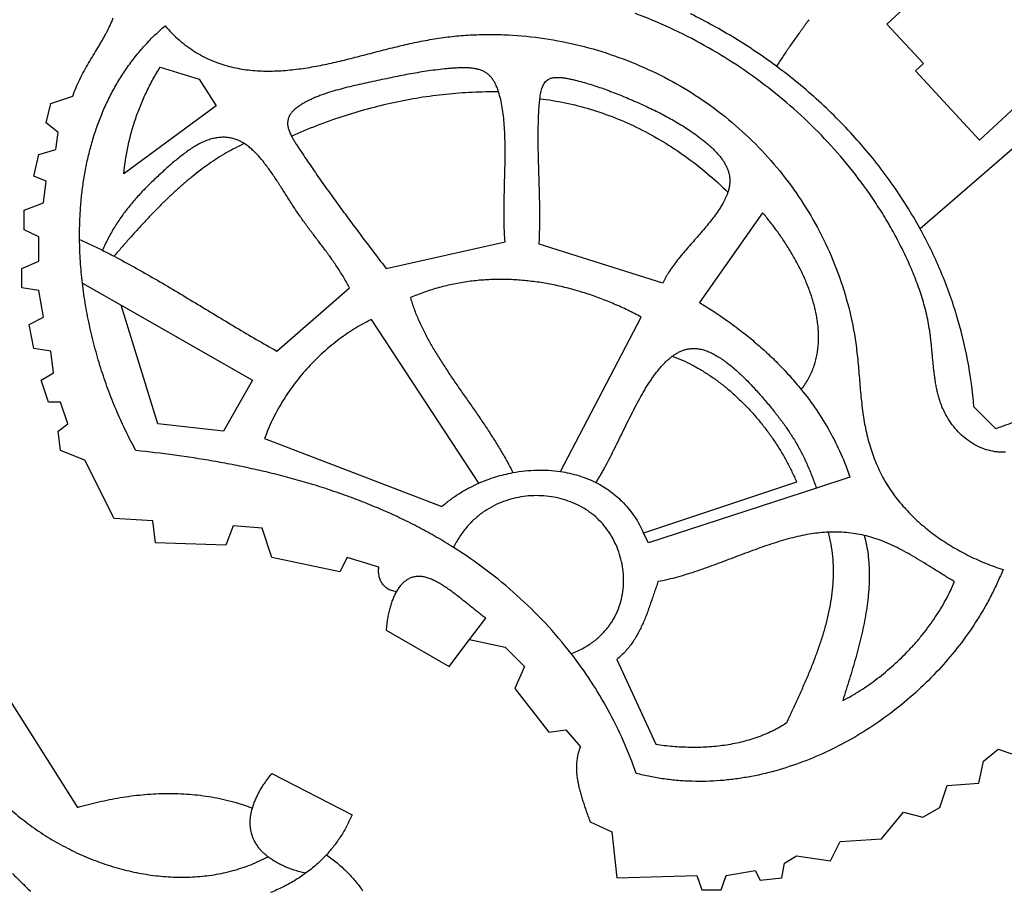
# Model space of a CAD drawing. Header units: millimetres. Extents: x -96818 to 270234, y -28968 to 336819.
# Tile 3 of 6: x 6403 to 135441, y 37242 to 151410. Entities that reach past the tile are written whole.
import ezdxf

# ---------------------------------------------------------------- set-up
doc = ezdxf.new("R2010")
doc.units = ezdxf.units.MM
for name, color, linetype in [('02_CHALETS', 7, 'Continuous'), ('03_SHARED_CURVES', 7, 'Continuous'), ('04_DIVIDERS', 7, 'Continuous')]:
    doc.layers.add(name, color=color, linetype=linetype)

msp = doc.modelspace()

# ---------------------------------------------------------------- linework, layer by layer
at = {"layer": '02_CHALETS'}
msp.add_lwpolyline([(127084, 153287), (125056, 155481), (120035, 150840), (124832, 145650), (123789, 144686), (132169, 135619), (141046, 143823), (139365, 145643), (143094, 149090), (133627, 159334)], close=True, dxfattribs=at)
at = {"layer": '03_SHARED_CURVES'}
for points in [[(18244, 150653, 0.0167897), (18656, 151631)], [(91673, 150311, 0.0196107), (87058, 152233)], [(100115, 148983, 0.0223326), (94336, 152167)], [(109838, 151410, 0.0012767), (108959, 150202)], [(17511, 149211, 0.0056221), (17775, 149701)], [(17775, 149701, 0.0125438), (18244, 150653)], [(24002, 149276, -0.0166981), (25456, 150609)], [(25456, 150609, 0.0173595), (26362, 149627)], [(96127, 148038, 0.0189431), (91673, 150311)], [(108959, 150202, 0.0020032), (108087, 148989)], [(16949, 148229, 0.0031707), (17238, 148726)], [(17238, 148726, 0.0038562), (17511, 149211)], [(22642, 147849, -0.0168303), (24002, 149276)], [(26362, 149627, 0.019167), (27337, 148715)], [(27337, 148715, 0.0185375), (28306, 147936)], [(57549, 148274, -0.0046408), (58707, 148521)], [(58707, 148521, -0.0052421), (59871, 148745)], [(59871, 148745, -0.0064414), (61039, 148942)], [(61039, 148942, -0.0132831), (63374, 149242)], [(63374, 149242, -0.0128581), (65722, 149418)], [(65722, 149418, -0.0127007), (68083, 149475)], [(68083, 149475, -0.0123495), (70444, 149414)], [(70444, 149414, -0.0243467), (75164, 148943)], [(75164, 148943, -0.0235616), (79817, 148023)], [(105585, 145293, 0.0226821), (100115, 148983)], [(108087, 148989, 0.0034895), (107229, 147766)], [(16042, 146719, 0.0013429), (16655, 147735)], [(16655, 147735, 0.0016777), (16949, 148229)], [(21406, 146366, -0.0164275), (22642, 147849)], [(28306, 147936, 0.0194958), (29331, 147234)], [(29331, 147234, 0.0187845), (30354, 146642)], [(51806, 146844, 0.0001348), (52951, 147142)], [(52951, 147142, -0.0010576), (54095, 147438)], [(54095, 147438, -0.0016537), (55243, 147728)], [(55243, 147728, -0.0028442), (56394, 148009)], [(56394, 148009, -0.003442), (57549, 148274)], [(79817, 148023, -0.0234378), (84370, 146668)], [(100410, 145428, 0.0188169), (96127, 148038)], [(107229, 147766, 0.0042259), (106395, 146538)], [(15434, 145700, -0.0038253), (16042, 146719)], [(20268, 144806, -0.0161217), (21406, 146366)], [(30354, 146642, 0.0187577), (31419, 146129)], [(31419, 146129, 0.0179944), (32489, 145707)], [(47245, 145719, 0.0037959), (48386, 145982)], [(48386, 145982, 0.0025463), (49524, 146259)], [(49524, 146259, 0.0019449), (50666, 146548)], [(50666, 146548, 0.0007321), (51806, 146844)], [(84370, 146668, -0.0236007), (88776, 144892)], [(106395, 146538, 0.0058127), (105585, 145293)], [(14280, 143585, -0.0115992), (14838, 144653)], [(14838, 144653, -0.0063658), (15434, 145700)], [(19242, 143191, -0.0157336), (20268, 144806)], [(23869, 143580, -0.014015), (24819, 145198)], [(32489, 145707, 0.0171274), (33585, 145361)], [(33585, 145361, 0.0163531), (34691, 145092)], [(34691, 145092, 0.014968), (35811, 144893)], [(35811, 144893, 0.0142158), (36943, 144760)], [(36943, 144760, 0.0126372), (38081, 144687)], [(38081, 144687, 0.0119231), (39228, 144670)], [(39228, 144670, 0.0103724), (40376, 144705)], [(40376, 144705, 0.0096985), (41529, 144786)], [(41529, 144786, 0.0082805), (42679, 144908)], [(42679, 144908, 0.0076191), (43824, 145067)], [(43824, 145067, 0.0063108), (44964, 145257)], [(44964, 145257, 0.0056942), (46107, 145477)], [(46107, 145477, 0.0044042), (47245, 145719)], [(59994, 144688, 0.005217), (58826, 144509)], [(61210, 144848, 0.0057763), (59994, 144688)], [(62430, 144978, 0.0061596), (61210, 144848)], [(63045, 145031, 0.0037122), (62430, 144978)], [(63661, 145072, 0.0063857), (63045, 145031)], [(64266, 145095, 0.0077336), (63661, 145072)], [(64871, 145094, 0.0116724), (64266, 145095)], [(65435, 145066, 0.0132224), (64871, 145094)], [(65995, 145000, 0.0200858), (65435, 145066)], [(66251, 144953, 0.0109343), (65995, 145000)], [(66505, 144894, 0.013585), (66251, 144953)], [(66739, 144826, 0.0142095), (66505, 144894)], [(66969, 144743, 0.0176286), (66739, 144826)], [(67381, 144541, 0.036434), (66969, 144743)], [(67759, 144280, 0.0381307), (67381, 144541)], [(88776, 144892, -0.02382), (92976, 142716)], [(104486, 142503, 0.0187466), (100410, 145428)], [(108419, 143076, 0.0125132), (105585, 145293)], [(13782, 142497, -0.0142813), (14280, 143585)], [(23013, 141911, -0.01441), (23869, 143580)], [(52987, 143358, 0.0006384), (51784, 143099)], [(54169, 143610, 0.000288), (52987, 143358)], [(55352, 143858, 0.0016329), (54169, 143610)], [(56505, 144090, 0.0022898), (55352, 143858)], [(57661, 144308, 0.003615), (56505, 144090)], [(58826, 144509, 0.0042466), (57661, 144308)], [(68082, 143978, 0.0355076), (67759, 144280)], [(68363, 143636, 0.0303701), (68082, 143978)], [(68609, 143252, 0.0276655), (68363, 143636)], [(68818, 142845, 0.0206762), (68609, 143252)], [(75220, 143168, -0.0450414), (75426, 143398)], [(75426, 143398, -0.0538521), (75673, 143582)], [(75673, 143582, -0.0298621), (75832, 143663)], [(75832, 143663, -0.0246629), (75998, 143727)], [(75998, 143727, -0.0235163), (76181, 143777)], [(76181, 143777, -0.0184283), (76368, 143812)], [(76368, 143812, -0.017542), (76572, 143835)], [(76572, 143835, -0.013558), (76778, 143845)], [(76778, 143845, -0.0128474), (76999, 143844)], [(76999, 143844, -0.0099616), (77220, 143834)], [(77220, 143834, -0.0178901), (77700, 143783)], [(77700, 143783, -0.010825), (78176, 143706)], [(78176, 143706, -0.0090288), (78680, 143603)], [(78680, 143603, -0.0049081), (79180, 143486)], [(79180, 143486, -0.0079317), (80177, 143226)], [(13360, 141378, -0.0202541), (13782, 142497)], [(18317, 141516, -0.0151081), (19242, 143191)], [(48174, 142228, 0.0084076), (47024, 141887)], [(49374, 142543, 0.0070906), (48174, 142228)], [(50582, 142831, 0.0042972), (49374, 142543)], [(51784, 143099, 0.0030701), (50582, 142831)], [(69163, 141944, 0.0144071), (65708, 141878)], [(69004, 142400, 0.0184087), (68818, 142845)], [(69163, 141944, 0.0125616), (69004, 142400)], [(69197, 141834, 0.0026557), (69163, 141944)], [(74698, 141862, -0.0158934), (74787, 142226)], [(74787, 142226, -0.0248591), (74905, 142582)], [(74905, 142582, -0.0275101), (75042, 142886)], [(75042, 142886, -0.0407681), (75220, 143168)], [(80177, 143226, -0.0069382), (81166, 142937)], [(81166, 142937, -0.0064798), (82149, 142620)], [(82149, 142620, -0.0055609), (83125, 142280)], [(83125, 142280, -0.009772), (85047, 141543)], [(92976, 142716, -0.0249073), (96943, 140142)], [(108318, 139291, 0.0188071), (104486, 142503)], [(111137, 140719, 0.01278), (108419, 143076)], [(17493, 139787, -0.0147469), (18317, 141516)], [(22261, 140212, -0.0144258), (23013, 141911)], [(44340, 140843, 0.0107723), (43855, 140595)], [(44833, 141072, 0.0088424), (44340, 140843)], [(45358, 141293, 0.0083995), (44833, 141072)], [(45890, 141499, 0.0069093), (45358, 141293)], [(47024, 141887, 0.0125292), (45890, 141499)], [(58816, 141160, 0.0133732), (55399, 140518)], [(62262, 141616, 0.0138128), (58816, 141160)], [(65708, 141878, 0.0139582), (62262, 141616)], [(69231, 141723, 0.0023907), (69197, 141834)], [(69495, 140687, 0.0197086), (69231, 141723)], [(69689, 139634, 0.0140998), (69495, 140687)], [(74528, 140639, -0.0066451), (74570, 141048)], [(74570, 141048, -0.0085927), (74625, 141457)], [(74570, 141048, -0.022378), (77906, 140505)], [(74625, 141457, -0.0139993), (74698, 141862)], [(85047, 141543, -0.0064591), (86944, 140743)], [(86944, 140743, -0.0031754), (87913, 140313)], [(113720, 138235, 0.0128914), (111137, 140719)], [(16769, 138014, -0.013942), (17493, 139787)], [(21609, 138472, -0.014621), (22261, 140212)], [(42220, 139427, 0.0316226), (41941, 139098)], [(42572, 139754, 0.0288621), (42220, 139427)], [(42955, 140046, 0.0193562), (42572, 139754)], [(43397, 140334, 0.017555), (42955, 140046)], [(43855, 140595, 0.0119656), (43397, 140334)], [(51994, 139688, 0.012879), (48636, 138681)], [(55399, 140518, 0.0132721), (51994, 139688)], [(69837, 138484, 0.0129422), (69689, 139634)], [(74425, 139133, -0.0067319), (74494, 140228)], [(74494, 140228, -0.0033846), (74528, 140639)], [(77906, 140505, -0.0214954), (81181, 139672)], [(81181, 139672, -0.0214456), (84435, 138539)], [(87913, 140313, -0.0042318), (88874, 139869)], [(88874, 139869, -0.0047288), (89823, 139410)], [(89823, 139410, -0.0057181), (90761, 138931)], [(96943, 140142, -0.0253661), (100662, 137159)], [(20614, 134878, -0.0294912), (21609, 138472)], [(41572, 138349, 0.0550334), (41510, 137946)], [(41716, 138730, 0.0492758), (41572, 138349)], [(41941, 139098, 0.0448487), (41716, 138730)], [(48636, 138681, 0.0128213), (45303, 137492)], [(69934, 137327, 0.009152), (69837, 138484)], [(74382, 138036, -0.0051669), (74425, 139133)], [(84435, 138539, -0.0205465), (87582, 137137)], [(90761, 138931, -0.0062047), (91691, 138428)], [(91691, 138428, -0.0070452), (92608, 137901)], [(111895, 135796, 0.0193442), (108318, 139291)], [(116170, 135619, 0.0132552), (113720, 138235)], [(16139, 136190, -0.0136154), (16769, 138014)], [(41510, 137946, 0.0268411), (41513, 137733)], [(41513, 137733, 0.021574), (41535, 137521)], [(41535, 137521, 0.0204705), (41579, 137297)], [(41579, 137297, 0.0158028), (41639, 137076)], [(41639, 137076, 0.0149173), (41718, 136842)], [(41718, 136842, 0.011368), (41809, 136613)], [(45303, 137492, 0.0124968), (42035, 136135)], [(69995, 136095, 0.0081629), (69934, 137327)], [(74357, 135764, -0.0034017), (74360, 136900)], [(74360, 136900, -0.0046496), (74382, 138036)], [(87582, 137137, -0.020646), (90683, 135437)], [(92608, 137901, -0.0075118), (93520, 137340)], [(93520, 137340, -0.0081186), (94415, 136751)], [(100662, 137159, -0.0250401), (104063, 133816)], [(15607, 134335, -0.0127555), (16139, 136190)], [(30890, 135558, 0.020122), (30256, 135287)], [(31545, 135772, 0.0242228), (30890, 135558)], [(32170, 135910, 0.0245735), (31545, 135772)], [(32806, 135981, 0.0285061), (32170, 135910)], [(33419, 135979, 0.0290109), (32806, 135981)], [(34027, 135904, 0.0312526), (33419, 135979)], [(34622, 135752, 0.0317937), (34027, 135904)], [(35194, 135527, 0.0309408), (34622, 135752)], [(35529, 135355, 0.0179221), (35194, 135527)], [(41809, 136613, 0.0106247), (41917, 136372)], [(41917, 136372, 0.0080447), (42035, 136135)], [(42035, 136135, 0.0126182), (42278, 135690)], [(42278, 135690, 0.0071914), (42539, 135255)], [(70022, 134862, 0.0055454), (69995, 136095)], [(74368, 134602, -0.0029133), (74357, 135764)], [(94415, 136751, -0.0093429), (95331, 136101)], [(95331, 136101, -0.0131842), (96216, 135410)], [(115161, 132066, 0.0195955), (111895, 135796)], [(118470, 132885, 0.0134139), (116170, 135619)], [(15164, 132435, -0.0124663), (15607, 134335)], [(20044, 131192, -0.0289139), (20614, 134878)], [(29035, 134601, 0.0119925), (28415, 134183)], [(29635, 134963, 0.0131101), (29035, 134601)], [(30256, 135287, 0.0179692), (29635, 134963)], [(34647, 134579, 0.0118489), (33473, 133937)], [(35852, 135162, 0.0129761), (34647, 134579)], [(35852, 135162, 0.0154209), (35529, 135355)], [(36346, 134813, 0.0222683), (35852, 135162)], [(36811, 134427, 0.017034), (36346, 134813)], [(37283, 133979, 0.0159325), (36811, 134427)], [(42539, 135255, 0.0054651), (42826, 134804)], [(42826, 134804, 0.0017388), (43119, 134357)], [(43119, 134357, 0.0039322), (44465, 132354)], [(70023, 133581, 0.0046502), (70022, 134862)], [(74390, 133440, -0.0018617), (74368, 134602)], [(90683, 135437, -0.0198061), (93637, 133492)], [(96216, 135410, -0.0073769), (96635, 135055)], [(96635, 135055, -0.0088825), (97042, 134687)], [(97042, 134687, -0.0094322), (97422, 134317)], [(97422, 134317, -0.011502), (97785, 133931)], [(27199, 133257, 0.005467), (26599, 132758)], [(27812, 133740, 0.0077565), (27199, 133257)], [(28415, 134183, 0.0087229), (27812, 133740)], [(32317, 133233, 0.0101055), (31192, 132480)], [(33473, 133937, 0.0113659), (32317, 133233)], [(37729, 133505, 0.0119469), (37283, 133979)], [(38181, 132978, 0.0110254), (37729, 133505)], [(38613, 132434, 0.00815), (38181, 132978)], [(70006, 132299, 0.0026751), (70023, 133581)], [(74420, 132265, -0.0013901), (74390, 133440)], [(93637, 133492, -0.0200377), (96517, 131248)], [(97785, 133931, -0.0121408), (98115, 133547)], [(98115, 133547, -0.0149462), (98423, 133146)], [(98423, 133146, -0.0157131), (98691, 132749)], [(104063, 133816, -0.0248872), (107102, 130165)], [(14813, 130516, -0.0116416), (15164, 132435)], [(25407, 131711, 0.0057816), (24182, 130580)], [(25999, 132239, 0.0027918), (25407, 131711)], [(26599, 132758, 0.0045836), (25999, 132239)], [(30079, 131669, 0.0083729), (28995, 130819)], [(31192, 132480, 0.0096365), (30079, 131669)], [(39050, 131849, 0.0073389), (38613, 132434)], [(39471, 131253, 0.0052296), (39050, 131849)], [(44465, 132354, 0.0031613), (45839, 130370)], [(69977, 130999, 0.0018269), (70006, 132299)], [(74454, 131089, -0.000434), (74420, 132265)], [(98691, 132749, -0.0193195), (98930, 132334)], [(98930, 132334, -0.0202656), (99125, 131924)], [(99125, 131924, -0.0243233), (99283, 131499)], [(118116, 128084, 0.0206972), (115161, 132066)], [(120617, 130030, 0.0138463), (118470, 132885)], [(14547, 128559, -0.0113897), (14813, 130516)], [(24182, 130580, 0.009028), (22991, 129414)], [(28995, 130819, 0.0079215), (27917, 129915)], [(39894, 130628, 0.004486), (39471, 131253)], [(40309, 129997, 0.0028347), (39894, 130628)], [(45839, 130370, 0.0028502), (47250, 128386)], [(69943, 129699, 0.000102), (69977, 130999)], [(74489, 129915, 0.0000317), (74454, 131089)], [(96517, 131248, -0.0192611), (99212, 128785)], [(99283, 131499, -0.0254751), (99394, 131075)], [(99394, 131075, -0.0287661), (99458, 130642)], [(99458, 130642, -0.0302183), (99472, 130181)], [(22991, 129414, 0.0105548), (21859, 128214)], [(27917, 129915, 0.0067296), (26867, 128980)], [(40723, 129353, 0.0021283), (40309, 129997)], [(41134, 128705, 0.0006897), (40723, 129353)], [(69911, 128411, -0.0007369), (69943, 129699)], [(74522, 128740, 0.0009824), (74489, 129915)], [(99344, 129248, -0.0202123), (99212, 128785)], [(99433, 129722, -0.0250498), (99344, 129248)], [(99472, 130181, -0.0263525), (99433, 129722)], [(107102, 130165, -0.0250016), (109762, 126229)], [(122598, 127065, 0.0140527), (120617, 130030)], [(14368, 126591, -0.0106556), (14547, 128559)], [(21859, 128214, 0.0135562), (20787, 126962)], [(25819, 127998, 0.0052066), (24794, 126991)], [(26867, 128980, 0.006296), (25819, 127998)], [(41542, 128060, -0.0000044), (41134, 128705)], [(41953, 127415, -0.0014419), (41542, 128060)], [(47250, 128386, 0.0022295), (48680, 126416)], [(69888, 127122, -0.0025459), (69911, 128411)], [(74549, 127579, 0.0014527), (74522, 128740)], [(98918, 128040, -0.0118698), (98734, 127661)], [(99075, 128409, -0.0124311), (98918, 128040)], [(99212, 128785, -0.0150906), (99075, 128409)], [(119456, 126022, 0.0105167), (118116, 128084)], [(14271, 124595, -0.0104389), (14368, 126591)], [(20787, 126962, 0.015057), (19777, 125637)], [(24794, 126991, 0.0047889), (23769, 125944)], [(42360, 126787, -0.0021472), (41953, 127415)], [(42774, 126163, -0.0038011), (42360, 126787)], [(69880, 125875, -0.0034115), (69888, 127122)], [(74567, 126417, 0.0024884), (74549, 127579)], [(98060, 126516, -0.0115708), (97542, 125771)], [(98534, 127289, -0.0177374), (98060, 126516)], [(98734, 127661, -0.0096851), (98534, 127289)], [(124407, 123991, 0.0145078), (122598, 127065)], [(19777, 125637, 0.0170972), (18855, 124250)], [(23769, 125944, 0.0038039), (22762, 124879)], [(43214, 125523, -0.0042773), (42774, 126163)], [(43663, 124890, -0.0034864), (43214, 125523)], [(48680, 126416, 0.0019315), (50116, 124472)], [(69895, 124629, -0.0056736), (69880, 125875)], [(74560, 124149, 0.0041966), (74571, 125283)], [(74571, 125283, 0.0029739), (74567, 126417)], [(97542, 125771, -0.0099859), (96952, 124997)], [(104714, 124934, 0.0100545), (103759, 126099)], [(109762, 126229, -0.0251713), (112014, 122048)], [(120706, 123904, 0.0108772), (119456, 126022)], [(14254, 122597, -0.0098242), (14271, 124595)], [(18855, 124250, 0.0184692), (18000, 122741)], [(22762, 124879, 0.0033994), (21754, 123781)], [(44107, 124283, -0.0029256), (43663, 124890)], [(44557, 123679, -0.0019112), (44107, 124283)], [(50116, 124472, 0.0013837), (51566, 122538)], [(69937, 123453, -0.0066068), (69895, 124629)], [(74529, 123054, 0.0047096), (74560, 124149)], [(96338, 124242, -0.0045978), (95686, 123474)], [(96952, 124997, -0.0060199), (96338, 124242)], [(105621, 123733, 0.0096119), (104714, 124934)], [(121857, 121745, 0.0110132), (120706, 123904)], [(125802, 121300, 0.0125057), (124407, 123991)], [(14254, 122597, -0.0007806), (15008, 122251)], [(14366, 119727, -0.0136418), (14254, 122597)], [(18000, 122741, 0.0187947), (17260, 121172)], [(20758, 122671, 0.0021104), (19759, 121536)], [(21754, 123781, 0.0025047), (20758, 122671)], [(45444, 122508, -0.0020829), (44557, 123679)], [(70019, 122279, -0.0098309), (69937, 123453)], [(74475, 121961, 0.0062439), (74529, 123054)], [(95024, 122715, -0.0002499), (94361, 121960)], [(95686, 123474, -0.0016181), (95024, 122715)], [(106545, 122403, 0.0104185), (105621, 123733)], [(15008, 122251, -0.0020651), (15760, 121901)], [(15760, 121901, -0.002714), (16512, 121542)], [(16512, 121542, -0.0039738), (17260, 121172)], [(19759, 121536, 0.0012844), (18767, 120394)], [(46329, 121337, 0.0026313), (45444, 122508)], [(47203, 120143, 0.005087), (46329, 121337)], [(51566, 122538, 0.0010903), (52991, 120656)], [(94361, 121960, 0.0026657), (93702, 121202)], [(107411, 121035, 0.0110545), (106545, 122403)], [(112014, 122048, -0.0257137), (113830, 117659)], [(122909, 119536, 0.0114083), (121857, 121745)], [(127058, 118541, 0.0128075), (125802, 121300)], [(17260, 121172, -0.0030186), (18015, 120786)], [(18015, 120786, -0.0010275), (18767, 120394)], [(18767, 120394, -0.0063649), (21454, 118940)], [(48042, 118925, 0.00918), (47203, 120143)], [(52991, 120656, 0.0005444), (54422, 118778)], [(93079, 120466, 0.0078682), (92474, 119715)], [(93702, 121202, 0.0040678), (93079, 120466)], [(108238, 119585, 0.0119673), (107411, 121035)], [(14629, 116868, -0.012722), (14366, 119727)], [(21454, 118940, -0.0042162), (24111, 117430)], [(48878, 117598, 0.011413), (48042, 118925)], [(91940, 119003, 0.0154846), (91442, 118266)], [(92474, 119715, 0.0094034), (91940, 119003)], [(108989, 118094, 0.0136515), (108238, 119585)], [(123370, 118477, 0.0057198), (122909, 119536)], [(24111, 117430, -0.0032432), (26776, 115861)], [(49647, 116232, 0.0133052), (48878, 117598)], [(91032, 117560, 0.011396), (90861, 117218)], [(91230, 117917, 0.0108427), (91032, 117560)], [(91442, 118266, 0.0085555), (91230, 117917)], [(109652, 116568, 0.0147316), (108989, 118094)], [(113830, 117659, -0.0262063), (115188, 113083)], [(123804, 117407, 0.0068426), (123370, 118477)], [(128176, 115706, 0.0130158), (127058, 118541)], [(15047, 113949, -0.0126882), (14629, 116868)], [(61374, 116285, 0.0174837), (59466, 115688)], [(63286, 116741, 0.0169965), (61374, 116285)], [(65224, 117069, 0.0164636), (63286, 116741)], [(67165, 117269, 0.0160135), (65224, 117069)], [(69115, 117347, 0.0152825), (67165, 117269)], [(71065, 117307, 0.0148808), (69115, 117347)], [(73009, 117154, 0.0141019), (71065, 117307)], [(74947, 116893, 0.0137532), (73009, 117154)], [(76867, 116528, 0.0130356), (74947, 116893)], [(78772, 116063, 0.0127402), (76867, 116528)], [(90861, 117218, 0.0143765), (90709, 116868)], [(110216, 115002, 0.0176726), (109652, 116568)], [(124209, 116322, 0.0074084), (123804, 117407)], [(124579, 115224, 0.0084263), (124209, 116322)], [(26776, 115861, -0.0012646), (29428, 114269)], [(59466, 115688, 0.0176513), (57605, 114958)], [(57605, 114958, 0.0183181), (58088, 113483)], [(80652, 115505, 0.0121528), (78772, 116063)], [(82504, 114855, 0.011909), (80652, 115505)], [(84324, 114120, 0.011491), (82504, 114855)], [(110450, 114218, 0.0093627), (110216, 115002)], [(124914, 114103, 0.0089827), (124579, 115224)], [(129143, 112816, 0.013249), (128176, 115706)], [(15610, 111054, -0.0121364), (15047, 113949)], [(29428, 114269, -0.0003072), (32085, 112661)], [(86103, 113306, 0.0112964), (84324, 114120)], [(95483, 114322, -0.0096886), (97355, 113148)], [(110654, 113427, 0.0103705), (110450, 114218)], [(125206, 112971, 0.0098045), (124914, 114103)], [(32085, 112661, 0.0016211), (34747, 111061)], [(58088, 113483, 0.0148779), (58669, 112043)], [(87844, 112412, 0.0110708), (86103, 113306)], [(97355, 113148, -0.0099991), (99180, 111902)], [(110821, 112640, 0.0107413), (110654, 113427)], [(110953, 111847, 0.0119242), (110821, 112640)], [(115188, 113083, -0.0269199), (116053, 108388)], [(125457, 111806, 0.0103417), (125206, 112971)], [(130631, 106789, 0.0272964), (129143, 112816)], [(16308, 108201, -0.0119183), (15610, 111054)], [(34747, 111061, 0.0025808), (37411, 109489)], [(51345, 111491, 0.0128614), (50212, 110827)], [(52512, 112094, 0.0138846), (51345, 111491)], [(58669, 112043, 0.0135746), (59350, 110596)], [(99180, 111902, -0.0102188), (100955, 110580)], [(111044, 111063, 0.0123389), (110953, 111847)], [(111094, 110274, 0.0136475), (111044, 111063)], [(125659, 110632, 0.010866), (125457, 111806)], [(49093, 110091, 0.0119749), (48011, 109302)], [(50212, 110827, 0.0126799), (49093, 110091)], [(59350, 110596, 0.0103424), (60100, 109183)], [(100955, 110580, -0.0107101), (102674, 109186)], [(111101, 109497, 0.0141095), (111094, 110274)], [(125748, 109983, 0.0055483), (125659, 110632)], [(125826, 109334, 0.0038094), (125748, 109983)], [(37411, 109489, 0.0045847), (40098, 107956)], [(48011, 109302, 0.0235246), (45932, 107544)], [(60100, 109183, 0.0091353), (60929, 107758)], [(102674, 109186, -0.0109707), (104327, 107722)], [(110974, 107954, 0.0159357), (111061, 108720)], [(111061, 108720, 0.0154282), (111101, 109497)], [(125895, 108676, 0.003017), (125826, 109334)], [(125958, 108018, 0.0014052), (125895, 108676)], [(17142, 105383, -0.011781), (16308, 108201)], [(45932, 107544, 0.022509), (44022, 105603)], [(60929, 107758, 0.0063471), (61802, 106359)], [(91546, 106978, -0.0164572), (91927, 107279)], [(91927, 107279, -0.0180701), (92324, 107550)], [(91927, 107279, -0.0180397), (93234, 106758)], [(92324, 107550, -0.0217117), (92742, 107789)], [(92742, 107789, -0.0224937), (93158, 107980)], [(93158, 107980, -0.0256603), (93591, 108131)], [(93591, 108131, -0.0265135), (94030, 108234)], [(94030, 108234, -0.0278102), (94477, 108288)], [(94477, 108288, -0.0285858), (94941, 108292)], [(94941, 108292, -0.0270534), (95402, 108245)], [(95402, 108245, -0.0322212), (96000, 108111)], [(96000, 108111, -0.0236059), (96579, 107911)], [(96579, 107911, -0.0223967), (97200, 107630)], [(97200, 107630, -0.0163672), (97798, 107302)], [(97798, 107302, -0.0155302), (98430, 106900)], [(104327, 107722, -0.0116297), (105911, 106185)], [(110645, 106445, 0.0176063), (110836, 107195)], [(110836, 107195, 0.0170649), (110974, 107954)], [(116053, 108388, -0.0062477), (116195, 107169)], [(116195, 107169, -0.0034585), (116314, 105948)], [(126019, 107358, 0.0006246), (125958, 108018)], [(126081, 106697, -0.0009456), (126019, 107358)], [(61802, 106359, 0.0052092), (62730, 104946)], [(90112, 105491, -0.0101591), (90466, 105911)], [(90466, 105911, -0.0105893), (90816, 106292)], [(90816, 106292, -0.0129954), (91184, 106656)], [(91184, 106656, -0.0134974), (91546, 106978)], [(93234, 106758, -0.0160588), (94502, 106149)], [(94502, 106149, -0.01565), (95767, 105440)], [(98430, 106900, -0.0117018), (99040, 106465)], [(99040, 106465, -0.0110546), (99673, 105968)], [(99673, 105968, -0.0086503), (100286, 105446)], [(105911, 106185, -0.0119343), (107413, 104583)], [(110401, 105711, 0.0182817), (110645, 106445)], [(116314, 105948, -0.0020874), (116419, 104724)], [(126145, 106040, -0.0017268), (126081, 106697)], [(126217, 105383, -0.0033474), (126145, 106040)], [(131452, 100634, 0.0274556), (130631, 106789)], [(18091, 102650, -0.0116402), (17142, 105383)], [(44022, 105603, 0.0225343), (42298, 103502)], [(62730, 104946, 0.0027962), (63680, 103547)], [(89101, 104113, -0.0064627), (89430, 104591)], [(89430, 104591, -0.0079067), (89773, 105058)], [(89773, 105058, -0.0082841), (90112, 105491)], [(95767, 105440, -0.0140915), (96988, 104657)], [(96988, 104657, -0.013789), (98195, 103785)], [(100286, 105446, -0.0081174), (100910, 104878)], [(100910, 104878, -0.0065865), (101517, 104291)], [(107413, 104583, -0.012734), (108835, 102910)], [(109740, 104279, 0.0188083), (110098, 104983)], [(110098, 104983, 0.0188342), (110401, 105711)], [(116419, 104724, 0.0006612), (116520, 103501)], [(126297, 104734, -0.0041416), (126217, 105383)], [(126390, 104087, -0.0058954), (126297, 104734)], [(42298, 103502, 0.0238322), (40777, 101251)], [(63680, 103547, 0.001698), (64658, 102137)], [(88437, 103070, -0.0118121), (89101, 104113)], [(98195, 103785, -0.0126799), (99353, 102850)], [(101517, 104291, -0.0061286), (102121, 103677)], [(102121, 103677, -0.0051369), (102712, 103048)], [(108835, 102910, 0.0185056), (109313, 103577)], [(109313, 103577, 0.0193435), (109740, 104279)], [(116520, 103501, 0.0020324), (116627, 102284)], [(126498, 103453, -0.0067149), (126390, 104087)], [(126625, 102822, -0.0086539), (126498, 103453)], [(19169, 99964, -0.011942), (18091, 102650)], [(64658, 102137, -0.0005149), (65638, 100729)], [(87189, 100851, -0.0067194), (87814, 102001)], [(87814, 102001, -0.0078292), (88437, 103070)], [(99353, 102850, -0.0124666), (100483, 101840)], [(102712, 103048, -0.008959), (103837, 101782)], [(108835, 102910, -0.0200193), (110808, 100253)], [(116627, 102284, 0.0048545), (116751, 101068)], [(126773, 102207, -0.0095093), (126625, 102822)], [(126946, 101599, -0.0116132), (126773, 102207)], [(40777, 101251, 0.0121506), (40112, 100095)], [(65638, 100729, -0.0016006), (66617, 99310)], [(86588, 99687, -0.0040842), (87189, 100851)], [(100483, 101840, -0.0117811), (101563, 100776)], [(101563, 100776, -0.0116453), (102602, 99652)], [(103837, 101782, -0.0068123), (104922, 100481)], [(116751, 101068, 0.0062486), (116901, 99867)], [(127145, 101010, -0.01251), (126946, 101599)], [(127376, 100432, -0.014621), (127145, 101010)], [(20340, 97404, -0.0118791), (19169, 99964)], [(40112, 100095, 0.0129321), (39505, 98908)], [(85990, 98490, -0.0030628), (86588, 99687)], [(102602, 99652, -0.0113542), (103587, 98482)], [(104922, 100481, -0.0065384), (105855, 99299)], [(110808, 100253, -0.0220733), (112550, 97440)], [(116901, 99867, 0.0092203), (117088, 98671)], [(127937, 99326, -0.0298957), (127376, 100432)], [(39505, 98908, 0.0131298), (38973, 97716)], [(66617, 99310, -0.003804), (67581, 97881)], [(85403, 97287, -0.0009679), (85990, 98490)], [(103587, 98482, -0.0112898), (104518, 97271)], [(105855, 99299, -0.0099201), (106749, 98087)], [(106749, 98087, -0.0109494), (107550, 96900)], [(117088, 98671, 0.0097259), (117308, 97543)], [(128625, 98294, -0.029633), (127937, 99326)], [(129411, 97372, -0.029295), (128625, 98294)], [(136869, 98723, -0.015945), (134317, 97770)], [(21636, 94905, -0.0126845), (20340, 97404)], [(38973, 97716, 0.0142322), (38506, 96496)], [(67581, 97881, -0.0049029), (68515, 96443)], [(84825, 96100, 0.0000285), (85403, 97287)], [(104518, 97271, -0.0113824), (105392, 96018)], [(107550, 96900, -0.012777), (108294, 95676)], [(112550, 97440, -0.023079), (114029, 94485)], [(117308, 97543, 0.0107272), (117574, 96425)], [(130303, 96551, -0.0310334), (129411, 97372)], [(68515, 96443, -0.0072606), (69413, 94983)], [(84243, 94915, 0.0021921), (84825, 96100)], [(105392, 96018, -0.0113881), (106199, 94742)], [(108294, 95676, -0.013419), (108994, 94375)], [(117574, 96425, 0.0111523), (117886, 95328)], [(131259, 95869, -0.0314445), (130303, 96551)], [(132296, 95321, -0.0352519), (131259, 95869)], [(26693, 94308, 0.0083792), (21636, 94905)], [(31726, 93530, 0.0096561), (26693, 94308)], [(69413, 94983, -0.0083969), (70254, 93514)], [(83676, 93793, 0.0032208), (84243, 94915)], [(106199, 94742, -0.0118814), (106946, 93430)], [(108994, 94375, -0.0124744), (109626, 93040)], [(114029, 94485, -0.0248475), (115218, 91404)], [(117886, 95328, 0.0121599), (118249, 94247)], [(118249, 94247, 0.0126078), (118664, 93190)], [(133370, 94939, -0.0365961), (132296, 95321)], [(134490, 94727, -0.0411657), (133370, 94939)], [(135038, 94692, -0.019875), (134490, 94727)], [(135587, 94697, -0.0178627), (135038, 94692)], [(34269, 93059, 0.0051805), (31726, 93530)], [(36802, 92533, 0.00558), (34269, 93059)], [(70254, 93514, -0.0109953), (71038, 92013)], [(83089, 92683, 0.0061471), (83676, 93793)], [(106946, 93430, -0.0119608), (107614, 92114)], [(109626, 93040, -0.0126606), (110255, 91519)], [(118664, 93190, 0.0135185), (119133, 92155)], [(39332, 91947, 0.0058189), (36802, 92533)], [(41848, 91301, 0.0062792), (39332, 91947)], [(68768, 91451, -0.0286536), (71038, 92013)], [(71038, 92013, -0.0196019), (72596, 92243)], [(72596, 92243, -0.0204939), (74168, 92347)], [(74168, 92347, -0.0208234), (75719, 92321)], [(75719, 92321, -0.0224014), (77263, 92162)], [(77263, 92162, -0.0184447), (78473, 91936)], [(78473, 91936, -0.0197451), (79662, 91618)], [(79662, 91618, -0.0202524), (80812, 91210)], [(82221, 91179, 0.0049242), (82509, 91656)], [(82509, 91656, 0.0046001), (82803, 92167)], [(82803, 92167, 0.0035526), (83089, 92683)], [(107614, 92114, -0.0129028), (108216, 90767)], [(119133, 92155, 0.0139834), (119661, 91144)], [(44349, 90589, 0.0065298), (41848, 91301)], [(46829, 89810, 0.0070532), (44349, 90589)], [(65281, 90006, -0.0179608), (66576, 90633)], [(66576, 90633, -0.028707), (68768, 91451)], [(80812, 91210, -0.0215582), (81924, 90708)], [(81924, 90708, 0.0063263), (82221, 91179)], [(81924, 90708, -0.0201505), (82894, 90167)], [(110255, 91519, -0.0098101), (110814, 89971)], [(119661, 91144, 0.0146571), (120245, 90165)], [(49281, 88961, 0.0073171), (46829, 89810)], [(62855, 88480, -0.019026), (64035, 89285)], [(64035, 89285, -0.0186832), (65281, 90006)], [(82894, 90167, -0.0209377), (83816, 89549)], [(83816, 89549, -0.0215434), (84697, 88844)], [(120245, 90165, 0.0145603), (120889, 89217)], [(120889, 89217, 0.0134365), (121585, 88306)], [(51706, 88038, 0.007901), (49281, 88961)], [(54092, 87041, 0.0081796), (51706, 88038)], [(61743, 87584, -0.0202021), (62855, 88480)], [(69485, 88097, 0.0292758), (68232, 87503)], [(70770, 88535, 0.0281623), (69485, 88097)], [(72096, 88828, 0.0272685), (70770, 88535)], [(73427, 88975, 0.0265558), (72096, 88828)], [(74767, 88981, 0.0262849), (73427, 88975)], [(76081, 88849, 0.0259961), (74767, 88981)], [(77373, 88579, 0.0267224), (76081, 88849)], [(78607, 88180, 0.0268814), (77373, 88579)], [(79789, 87647, 0.0286572), (78607, 88180)], [(84697, 88844, -0.0217195), (85513, 88066)], [(85513, 88066, -0.0223703), (86284, 87189)], [(121585, 88306, 0.01311), (122340, 87420)], [(56443, 85964, 0.008813), (54092, 87041)], [(67059, 86764, 0.0314556), (65940, 85851)], [(68232, 87503, 0.0300247), (67059, 86764)], [(80883, 86991, 0.0293129), (79789, 87647)], [(81889, 86207, 0.0317262), (80883, 86991)], [(86284, 87189, -0.0216859), (86975, 86247)], [(122340, 87420, 0.012135), (123138, 86573)], [(123138, 86573, 0.0118636), (123989, 85754)], [(58745, 84807, 0.0091072), (56443, 85964)], [(65940, 85851, 0.0309597), (64944, 84806)], [(82807, 85280, 0.0325172), (81889, 86207)], [(83602, 84245, 0.0304265), (82807, 85280)], [(86975, 86247, -0.0223402), (87615, 85190)], [(87615, 85190, -0.0207613), (88162, 84082)], [(123989, 85754, 0.0110824), (124876, 84975)], [(61002, 83564, 0.0097672), (58745, 84807)], [(64944, 84806, 0.0325259), (64023, 83554)], [(84270, 83116, 0.0297032), (83602, 84245)], [(110161, 83983, 0.0133872), (108944, 83762)], [(111265, 84123, 0.0131578), (110161, 83983)], [(112376, 84202, 0.0143753), (111265, 84123)], [(113564, 84215, 0.015955), (112376, 84202)], [(112736, 82619, 0.0213595), (112376, 84202)], [(114750, 84149, 0.0169254), (113564, 84215)], [(115923, 84004, 0.017147), (114750, 84149)], [(117082, 83778, 0.0173681), (115923, 84004)], [(124876, 84975, 0.0108608), (125806, 84228)], [(125806, 84228, 0.0102874), (126767, 83520)], [(62141, 82892, 0.0051099), (61002, 83564)], [(63265, 82197, 0.0051622), (62141, 82892)], [(64023, 83554, 0.0299502), (63265, 82197)], [(84803, 81917, 0.0285588), (84270, 83116)], [(105273, 82770, 0.0057437), (104019, 82350)], [(106500, 83146, 0.0067099), (105273, 82770)], [(107739, 83484, 0.0092669), (106500, 83146)], [(108944, 83762, 0.0103043), (107739, 83484)], [(112961, 81010, 0.020767), (112736, 82619)], [(117082, 83778, -0.0188203), (117377, 82529)], [(118213, 83476, 0.01711), (117082, 83778)], [(119321, 83098, 0.0165347), (118213, 83476)], [(120513, 82602, 0.0166334), (119321, 83098)], [(121675, 82038, 0.0117445), (120513, 82602)], [(126767, 83520, 0.0199842), (128781, 82217)], [(67550, 79233, 0.0206138), (63265, 82197)], [(85197, 80659, 0.0284347), (84803, 81917)], [(101507, 81439, 0.0007947), (100246, 80963)], [(102772, 81907, 0.0026846), (101507, 81439)], [(104019, 82350, 0.0036074), (102772, 81907)], [(117377, 82529, -0.0170691), (117582, 81261)], [(122864, 81396, 0.0099729), (121675, 82038)], [(124032, 80717, 0.0058502), (122864, 81396)], [(128781, 82217, 0.018942), (130891, 81075)], [(85446, 79365, 0.0286444), (85197, 80659)], [(97704, 80005, -0.0028399), (96432, 79543)], [(98976, 80481, -0.0019327), (97704, 80005)], [(100246, 80963, -0.000109), (98976, 80481)], [(113054, 79421, 0.0196984), (112961, 81010)], [(117582, 81261, -0.0162705), (117704, 79965)], [(125235, 79985, 0.0042021), (124032, 80717)], [(130891, 81075, 0.0185522), (133048, 80109)], [(133048, 80109, 0.0192296), (135272, 79308)], [(53439, 79059, -0.032831), (53467, 79626)], [(53495, 78494, -0.0419651), (53439, 79059)], [(71569, 75920, 0.021523), (67550, 79233)], [(85544, 78051, 0.0291003), (85446, 79365)], [(95154, 79100, -0.0057009), (93886, 78690)], [(96432, 79543, -0.0047681), (95154, 79100)], [(113027, 77830, 0.0179158), (113054, 79421)], [(117704, 79965, -0.0141477), (117746, 78664)], [(126431, 79240, 0.0007687), (125235, 79985)], [(127665, 78473, -0.0008109), (126431, 79240)], [(135272, 79308, -0.0119077), (134553, 77630)], [(53636, 77990, -0.0440941), (53495, 78494)], [(53872, 77523, -0.0536448), (53636, 77990)], [(54024, 77314, -0.0276624), (53872, 77523)], [(56756, 77646, 0.0297254), (56406, 77299)], [(57148, 77944, 0.0370048), (56756, 77646)], [(57553, 78165, 0.0379014), (57148, 77944)], [(57987, 78318, 0.0416958), (57553, 78165)], [(58447, 78398, 0.0425162), (57987, 78318)], [(58914, 78402, 0.0390715), (58447, 78398)], [(59167, 78375, 0.0193806), (58914, 78402)], [(59416, 78329, 0.0160923), (59167, 78375)], [(59678, 78265, 0.0155237), (59416, 78329)], [(59936, 78185, 0.0127157), (59678, 78265)], [(60487, 77971, 0.0238029), (59936, 78185)], [(61019, 77713, 0.015971), (60487, 77971)], [(61587, 77393, 0.0146119), (61019, 77713)], [(85485, 76734, 0.0305182), (85544, 78051)], [(90072, 77716, 0.0047665), (89829, 77049)], [(91346, 77990, -0.0113998), (90072, 77716)], [(92607, 78315, -0.0088654), (91346, 77990)], [(93886, 78690, -0.0078841), (92607, 78315)], [(112890, 76242, 0.0168441), (113027, 77830)], [(117746, 78664, -0.0133965), (117716, 77330)], [(128906, 77716, -0.0038365), (127665, 78473)], [(128373, 76519, 0.0138218), (128906, 77716)], [(134553, 77630, -0.011386), (133758, 75987)], [(54198, 77124, -0.0282108), (54024, 77314)], [(54400, 76949, -0.0289946), (54198, 77124)], [(54621, 76797, -0.0274204), (54400, 76949)], [(54875, 76661, -0.0281632), (54621, 76797)], [(55143, 76553, -0.0247827), (54875, 76661)], [(55451, 76463, -0.0254607), (55143, 76553)], [(55767, 76401, -0.0212462), (55451, 76463)], [(55767, 76401, 0.0202054), (55507, 75904)], [(56064, 76867, 0.0224898), (55767, 76401)], [(56406, 77299, 0.0292368), (56064, 76867)], [(62139, 77045, 0.0100126), (61587, 77393)], [(62712, 76654, 0.0088972), (62139, 77045)], [(63273, 76245, 0.006046), (62712, 76654)], [(63838, 75814, 0.0050526), (63273, 76245)], [(85263, 75431, 0.0315691), (85485, 76734)], [(89596, 76379, 0.0011328), (89363, 75696)], [(89829, 77049, 0.002284), (89596, 76379)], [(112653, 74665, 0.0145335), (112890, 76242)], [(117716, 77330, -0.0113003), (117620, 75999)], [(127779, 75352, 0.0124286), (128373, 76519)], [(55284, 75389, 0.0160337), (55072, 74801)], [(55507, 75904, 0.0160393), (55284, 75389)], [(64397, 75373, 0.00301), (63838, 75814)], [(64943, 74933, 0.002068), (64397, 75373)], [(65487, 74491, 0.0001881), (64943, 74933)], [(75292, 72262, 0.022041), (71569, 75920)], [(84874, 74167, 0.0334161), (85263, 75431)], [(89130, 75014, -0.0023071), (88891, 74327)], [(89363, 75696, -0.0011687), (89130, 75014)], [(117620, 75999, -0.0106032), (117462, 74637)], [(127109, 74182, 0.012199), (127779, 75352)], [(133758, 75987, -0.0112503), (132880, 74367)], [(54895, 74201, 0.0130777), (54734, 73529)], [(55072, 74801, 0.0130237), (54895, 74201)], [(66002, 74074, -0.0007601), (65487, 74491)], [(66520, 73660, -0.003153), (66002, 74074)], [(66992, 73295, -0.0041582), (66520, 73660)], [(84303, 72941, 0.035026), (84874, 74167)], [(88642, 73644, -0.0057099), (88379, 72965)], [(88891, 74327, -0.0045646), (88642, 73644)], [(112324, 73084, 0.0135098), (112653, 74665)], [(117462, 74637, -0.0087245), (117251, 73281)], [(126384, 73044, 0.0112151), (127109, 74182)], [(132880, 74367, -0.0108064), (131932, 72786)], [(54606, 72850, 0.0110144), (54499, 72102)], [(54734, 73529, 0.0109265), (54606, 72850)], [(67472, 72942, -0.0082708), (66992, 73295)], [(78672, 68285, 0.0228819), (75292, 72262)], [(83565, 71808, 0.0356452), (84303, 72941)], [(88097, 72293, -0.0091822), (87792, 71631)], [(88379, 72965, -0.0080149), (88097, 72293)], [(111917, 71521, 0.0111716), (112324, 73084)], [(117251, 73281, -0.0080753), (116988, 71896)], [(125594, 71917, 0.0110545), (126384, 73044)], [(131932, 72786, -0.0212855), (129810, 69716)], [(54499, 72102, 0.0094667), (54422, 71350)], [(82612, 70729, 0.0375712), (83565, 71808)], [(87461, 70983, -0.0127105), (87097, 70349)], [(87792, 71631, -0.0115165), (87461, 70983)], [(111437, 69953, 0.0102074), (111917, 71521)], [(116988, 71896, -0.0064566), (116685, 70520)], [(124755, 70824, 0.0104342), (125594, 71917)], [(80868, 69362, 0.0181729), (81513, 69799)], [(81513, 69799, 0.0351228), (82612, 70729)], [(86698, 69737, -0.0160732), (86257, 69142)], [(87097, 70349, -0.0148701), (86698, 69737)], [(110900, 68403, 0.0080696), (111437, 69953)], [(116685, 70520, -0.0058449), (116340, 69122)], [(122925, 68722, 0.0100398), (123861, 69755)], [(123861, 69755, 0.0103335), (124755, 70824)], [(129810, 69716, -0.0200824), (127442, 66831)], [(78672, 68285, 0.0158216), (79445, 68603)], [(79445, 68603, 0.0173886), (80194, 68971)], [(80194, 68971, 0.0169192), (80868, 69362)], [(85777, 68578, -0.0187923), (85239, 68033)], [(86257, 69142, -0.0176316), (85777, 68578)], [(110308, 66852, 0.0071553), (110900, 68403)], [(116340, 69122, -0.0044522), (115967, 67731)], [(120935, 66777, 0.0198427), (122925, 68722)], [(81246, 64673, 0.0197154), (78672, 68285)], [(85239, 68033, -0.0192263), (84661, 67530)], [(115967, 67731, -0.003867), (115565, 66326)], [(109678, 65316, 0.0052467), (110308, 66852)], [(115565, 66326, -0.0026349), (115145, 64927)], [(118795, 64998, 0.0205268), (120935, 66777)], [(127442, 66831, -0.0199068), (124821, 64115)], [(83526, 60868, 0.020029), (81246, 64673)], [(109016, 63786, 0.0043656), (109678, 65316)], [(115145, 64927, -0.0020658), (114708, 63522)], [(117696, 64194, 0.0104082), (118795, 64998)], [(108333, 62265, 0.0026089), (109016, 63786)], [(114708, 63522, -0.0009189), (114263, 62119)], [(115429, 62751, 0.0112039), (116563, 63438)], [(116563, 63438, 0.0110807), (117696, 64194)], [(124821, 64115, -0.0195241), (121995, 61613)], [(107640, 60758, 0.0017424), (108333, 62265)], [(114263, 62119, 0.0122731), (115429, 62751)], [(85537, 56794, 0.0205696), (83526, 60868)], [(106942, 59254, 0.0000093), (107640, 60758)], [(121995, 61613, -0.0195791), (118976, 59335)], [(104075, 57720, 0.0154072), (105066, 58172)], [(105066, 58172, 0.0159155), (106022, 58682)], [(106022, 58682, 0.0169373), (106942, 59254)], [(118976, 59335, -0.020014), (115787, 57303)], [(87207, 52570, 0.0204095), (85537, 56794)], [(100950, 56707, 0.0125948), (102013, 56990)], [(102013, 56990, 0.0137622), (103060, 57328)], [(103060, 57328, 0.0142223), (104075, 57720)], [(115787, 57303, -0.0202995), (112466, 55547)], [(79676, 55499, 0.0232476), (79521, 54909)], [(79886, 56071, 0.0238055), (79676, 55499)], [(89754, 56390, 0.0152596), (92001, 56134)], [(92001, 56134, 0.0168919), (94259, 56023)], [(94259, 56023, 0.0089026), (95392, 56026)], [(95392, 56026, 0.0095858), (96524, 56070)], [(96524, 56070, 0.0099076), (97646, 56159)], [(97646, 56159, 0.0107778), (98763, 56293)], [(98763, 56293, 0.0111414), (99862, 56475)], [(99862, 56475, 0.0121846), (100950, 56707)], [(112466, 55547, -0.0215033), (109010, 54073)], [(79421, 54318, 0.0197656), (79371, 53720)], [(79521, 54909, 0.0220497), (79421, 54318)], [(79371, 53720, 0.0185566), (79367, 53113)], [(79367, 53113, 0.0155685), (79405, 52507)], [(105480, 52919, -0.0238448), (101859, 52094)], [(109010, 54073, -0.0220367), (105480, 52919)], [(38604, 51436, -0.0104579), (39022, 52012)], [(39022, 52012, -0.0092619), (39461, 52570)], [(79405, 52507, 0.0144306), (79480, 51889)], [(79480, 51889, 0.0114957), (79588, 51275)], [(89020, 52154, -0.0145499), (87207, 52570)], [(90853, 51843, -0.0143267), (89020, 52154)], [(92686, 51638, -0.0140456), (90853, 51843)], [(94526, 51535, -0.0136607), (92686, 51638)], [(98203, 51626, -0.0129317), (96366, 51532)], [(100037, 51814, -0.0127076), (98203, 51626)], [(101859, 52094, -0.0122064), (100037, 51814)], [(37884, 50294, -0.012167), (38231, 50874)], [(38231, 50874, -0.0105989), (38604, 51436)], [(79588, 51275, 0.0104424), (79726, 50647)], [(79726, 50647, 0.0078655), (79888, 50025)], [(96366, 51532, -0.0134063), (94526, 51535)], [(16766, 48841, -0.0159662), (19575, 49400)], [(19575, 49400, -0.0171769), (22451, 49776)], [(22451, 49776, -0.0194363), (25347, 49941)], [(25347, 49941, -0.0208321), (28268, 49872)], [(28268, 49872, -0.023292), (31171, 49546)], [(31171, 49546, -0.0121967), (32622, 49278)], [(32622, 49278, -0.012708), (34057, 48937)], [(37091, 48595, -0.0146242), (37313, 49154)], [(37313, 49154, -0.0143636), (37584, 49732)], [(37584, 49732, -0.0123597), (37884, 50294)], [(79888, 50025, 0.0068803), (80072, 49390)], [(80072, 49390, 0.0046734), (80272, 48761)], [(5153, 47890, 0.0190757), (7239, 46177)], [(13996, 48114, -0.0143166), (16766, 48841)], [(34057, 48937, -0.0131015), (35493, 48518)], [(35493, 48518, -0.0134399), (36904, 48023)], [(36702, 47140, -0.0286129), (36904, 48023)], [(36904, 48023, -0.0170732), (37091, 48595)], [(80272, 48761, 0.0037339), (80486, 48122)], [(80486, 48122, 0.0017843), (80707, 47486)], [(36615, 46239, -0.0358448), (36702, 47140)], [(49965, 47159, -0.0212055), (49281, 45708)], [(80707, 47486, 0.0008686), (80933, 46845)], [(80933, 46845, -0.0009727), (81159, 46204)], [(7239, 46177, 0.018497), (9448, 44625)], [(36658, 45391, -0.0370971), (36615, 46239)], [(36833, 44560, -0.0415055), (36658, 45391)], [(49281, 45708, -0.0222582), (48474, 44323)], [(9448, 44625, 0.0183235), (11760, 43244)], [(37149, 43757, -0.0427794), (36833, 44560)], [(48474, 44323, -0.0215824), (47587, 43068)], [(11760, 43244, 0.0184099), (14167, 42036)], [(37593, 43018, -0.0398974), (37149, 43757)], [(37878, 42652, -0.020112), (37593, 43018)], [(38189, 42309, -0.0181813), (37878, 42652)], [(47587, 43068, -0.0215604), (46595, 41895)], [(14167, 42036, 0.0184243), (16629, 41019)], [(36678, 40602, 0.0291219), (38935, 41648)], [(38551, 41966, -0.0184294), (38189, 42309)], [(38935, 41648, -0.0161395), (38551, 41966)], [(39402, 41309, -0.0157807), (38935, 41648)], [(39888, 41000, -0.0143039), (39402, 41309)], [(46595, 41895, -0.0252936), (45290, 40616)], [(46595, 41895, -0.0216303), (47993, 40835)], [(16629, 41019, 0.0192163), (19161, 40190)], [(19161, 40190, 0.0194292), (21701, 39572)], [(34317, 39819, 0.0274616), (36678, 40602)], [(40445, 40689, -0.0149751), (39888, 41000)], [(41019, 40411, -0.0133115), (40445, 40689)], [(41673, 40136, -0.0138982), (41019, 40411)], [(42340, 39896, -0.0121651), (41673, 40136)], [(45290, 40616, -0.0238865), (43866, 39471)], [(47993, 40835, -0.0236753), (49288, 39653)], [(5445, 39453, -0.0011793), (6628, 38285)], [(21701, 39572, 0.0209335), (24282, 39160)], [(24282, 39160, 0.0213705), (26830, 38972)], [(26830, 38972, 0.023482), (29384, 39012)], [(29384, 39012, 0.0241765), (31871, 39290)], [(31871, 39290, 0.0264992), (34317, 39819)], [(43098, 39666, -0.0126715), (42340, 39896)], [(43866, 39471, -0.0219419), (42409, 38504)], [(43866, 39471, -0.010971), (43098, 39666)], [(49288, 39653, -0.0220519), (50370, 38468)], [(6628, 38285, -0.0005796), (7822, 37097)], [(40876, 37664, -0.0192909), (39256, 36935)], [(42409, 38504, -0.0200119), (40876, 37664)], [(50370, 38468, -0.0214069), (51345, 37193)]]:
    msp.add_lwpolyline(points, format="xyb", dxfattribs=at)
at = {"layer": '04_DIVIDERS'}
for points in [[(24819, 145198), (29912, 143606)], [(29912, 143606), (32140, 140105)], [(147781, 144230), (124407, 123991)], [(10495, 140423), (13360, 141378)], [(9858, 137876), (10495, 140423)], [(32140, 140105), (20044, 131192)], [(11450, 136603), (9858, 137876)], [(11132, 134375), (11450, 136603)], [(8904, 133738), (11132, 134375)], [(8267, 130874), (8904, 133738)], [(9858, 130237), (8267, 130874)], [(9540, 127372), (9858, 130237)], [(6994, 126417), (9540, 127372)], [(6994, 123871), (6994, 126417)], [(103759, 126099), (95483, 114322)], [(8904, 122916), (6994, 123871)], [(8904, 119733), (8904, 122916)], [(54422, 118778), (70019, 122279)], [(90709, 116868), (74475, 121961)], [(6675, 118778), (8904, 119733)], [(6675, 116232), (6675, 118778)], [(8904, 115913), (6675, 116232)], [(14629, 116868), (19705, 113967)], [(40098, 107956), (49647, 116232)], [(9540, 112412), (8904, 115913)], [(19705, 113967), (36915, 104136)], [(24501, 98406), (19705, 113967)], [(7630, 111457), (9540, 112412)], [(77263, 92162), (87844, 112412)], [(8267, 108274), (7630, 111457)], [(66576, 90633), (52512, 112094)], [(10495, 107956), (8267, 108274)], [(10813, 105091), (10495, 107956)], [(9222, 104136), (10813, 105091)], [(10177, 101271), (9222, 104136)], [(36915, 104136), (33095, 97451)], [(11768, 101271), (10177, 101271)], [(12723, 98406), (11768, 101271)], [(134317, 97770), (131452, 100634)], [(11450, 97451), (12723, 98406)], [(33095, 97451), (24501, 98406)], [(11768, 94905), (11450, 97451)], [(38506, 96496), (61743, 87584)], [(14951, 93632), (11768, 94905)], [(18771, 85992), (14951, 93632)], [(108216, 90767), (88162, 84082)], [(115218, 91404), (110814, 89971)], [(110814, 89971), (88799, 82809)], [(23864, 85674), (18771, 85992)], [(24182, 82809), (23864, 85674)], [(34368, 85037), (33413, 82491)], [(38188, 84719), (34368, 85037)], [(39461, 80899), (38188, 84719)], [(88799, 82809), (88162, 84082)], [(33413, 82491), (24182, 82809)], [(48374, 78990), (39461, 80899)], [(49329, 80899), (48374, 78990)], [(53467, 79626), (49329, 80899)], [(65371, 70141), (67472, 72942)], [(-689, 71247), (13996, 48114)], [(54422, 71350), (62698, 66576)], [(62698, 66576), (65371, 70141)], [(65371, 70141), (70019, 69122)], [(70019, 69122), (72565, 66576)], [(84661, 67530), (89754, 56390)], [(72565, 66576), (71292, 63711)], [(71292, 63711), (75748, 57981)], [(75748, 57981), (77976, 58300)], [(77976, 58300), (79886, 56071)], [(132725, 54162), (134635, 55753)], [(134635, 55753), (136545, 55116)], [(132089, 51297), (132725, 54162)], [(39461, 52570), (49965, 47159)], [(126996, 48114), (127951, 50978)], [(127951, 50978), (132089, 51297)], [(124768, 46840), (126996, 48114)], [(119356, 43976), (122221, 47477)], [(122221, 47477), (124768, 46840)], [(81159, 46204), (84024, 44931)], [(84024, 44931), (84661, 38883)], [(113945, 43657), (119356, 43976)], [(112672, 41111), (113945, 43657)], [(106624, 40793), (108216, 41747)], [(108216, 41747), (112672, 41111)], [(106306, 38883), (106624, 40793)], [(84661, 38883), (95165, 39201)], [(95165, 39201), (95802, 37291)], [(98348, 37291), (98985, 39201)], [(98985, 39201), (102804, 39838)], [(102804, 39838), (103441, 38564)], [(103441, 38564), (106306, 38883)], [(95802, 37291), (98348, 37291)]]:
    msp.add_lwpolyline(points, dxfattribs=at)

doc.saveas('drawing.dxf')
